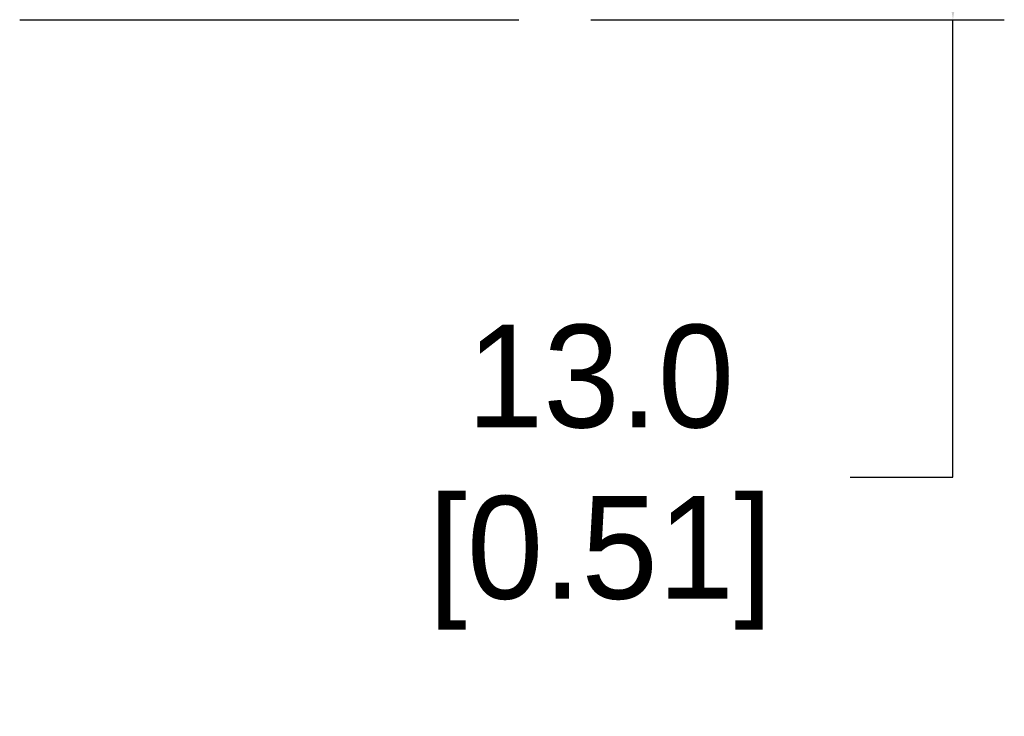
# Model space of a CAD drawing. Header units: inches. Extents: x 0 to 559, y 0 to 432.
# Tile 1 of 19: x 61 to 109, y 152 to 186. Entities that reach past the tile are written whole.
import ezdxf

# ---------------------------------------------------------------- set-up
doc = ezdxf.new("R2010")
doc.units = ezdxf.units.IN
doc.header["$LTSCALE"] = 10
doc.header["$MEASUREMENT"] = 0
doc.layers.add('DIMENSIONS', color=140, linetype='Continuous')
doc.dimstyles.get("Standard").update_dxf_attribs({"dimtxt": 5, "dimasz": 5, "dimexe": 2.5, "dimexo": 3.5, "dimgap": 1, "dimtad": 0, "dimtih": 1, "dimtoh": 1, "dimdec": 1, "dimzin": 0, "dimdsep": 46, "dimtxsty": 'Standard', "dimcen": 0, "dimadec": 0, "dimazin": 0, "dimtfac": 1, "dimtdec": 1, "dimtofl": 0, "dimtmove": 0, "dimatfit": 3, "dimfxl": 1, "dimtolj": 1, "dimtzin": 0, "dimarcsym": 0})

# ---------------------------------------------------------------- blocks, each defined once
blk = doc.blocks.new('*D14')
at = {"layer": 'DEFPOINTS', "color": 0, "transparency": 16777216}
for p in [(95.614, 198.952), (85.234, 186.002), (106.362, 186.002)]:
    blk.add_point(p, dxfattribs=at)
at = {"layer": 'DIMENSIONS', "color": 0, "lineweight": -2, "transparency": 16777216}
for p, q in [((99.114, 198.952), (108.862, 198.952)), ((106.362, 193.952), (106.362, 191.002)), ((88.734, 186.002), (108.862, 186.002)), ((106.362, 163.741), (106.362, 186.002)), ((101.362, 163.741), (106.362, 163.741))]:
    blk.add_line(p, q, dxfattribs=at)
at = {"layer": 'DIMENSIONS', "color": 0, "transparency": 16777216}
for points in [[(105.529, 193.952), (107.196, 193.952), (106.362, 198.952)], [(105.529, 191.002), (107.196, 191.002), (106.362, 186.002)]]:
    blk.add_solid(points, dxfattribs=at)
at = {"layer": 'DIMENSIONS', "color": 0, "transparency": 16777216, "insert": (88.279, 163.741), "char_height": 5, "attachment_point": 5}
blk.add_mtext('\\A1; 13.0\\P [0.51]', dxfattribs=at)

msp = doc.modelspace()

# ---------------------------------------------------------------- linework, layer by layer
for p in [(60.934, 186.002), (85.234, 186.002)]:
    msp.add_line(p, (85.234, 186.002))

# ---------------------------------------------------------------- dimensions: what is measured, and where the dimension line sits
at = {"layer": 'DIMENSIONS'}
dim = msp.add_linear_dim(base=(106.362384, 186.00161), p1=(95.614348, 198.951611), p2=(85.233873, 186.00161), angle=90, text=' <>', dimstyle='Standard', override={"dimpost": '\\X', "dimtmove": 1}, dxfattribs=at)
dim.commit()
dim.dimension.update_dxf_attribs({"geometry": '*D14', "text_midpoint": (106.112384, 163.740913), "dimtype": 160})

doc.saveas('drawing.dxf')
